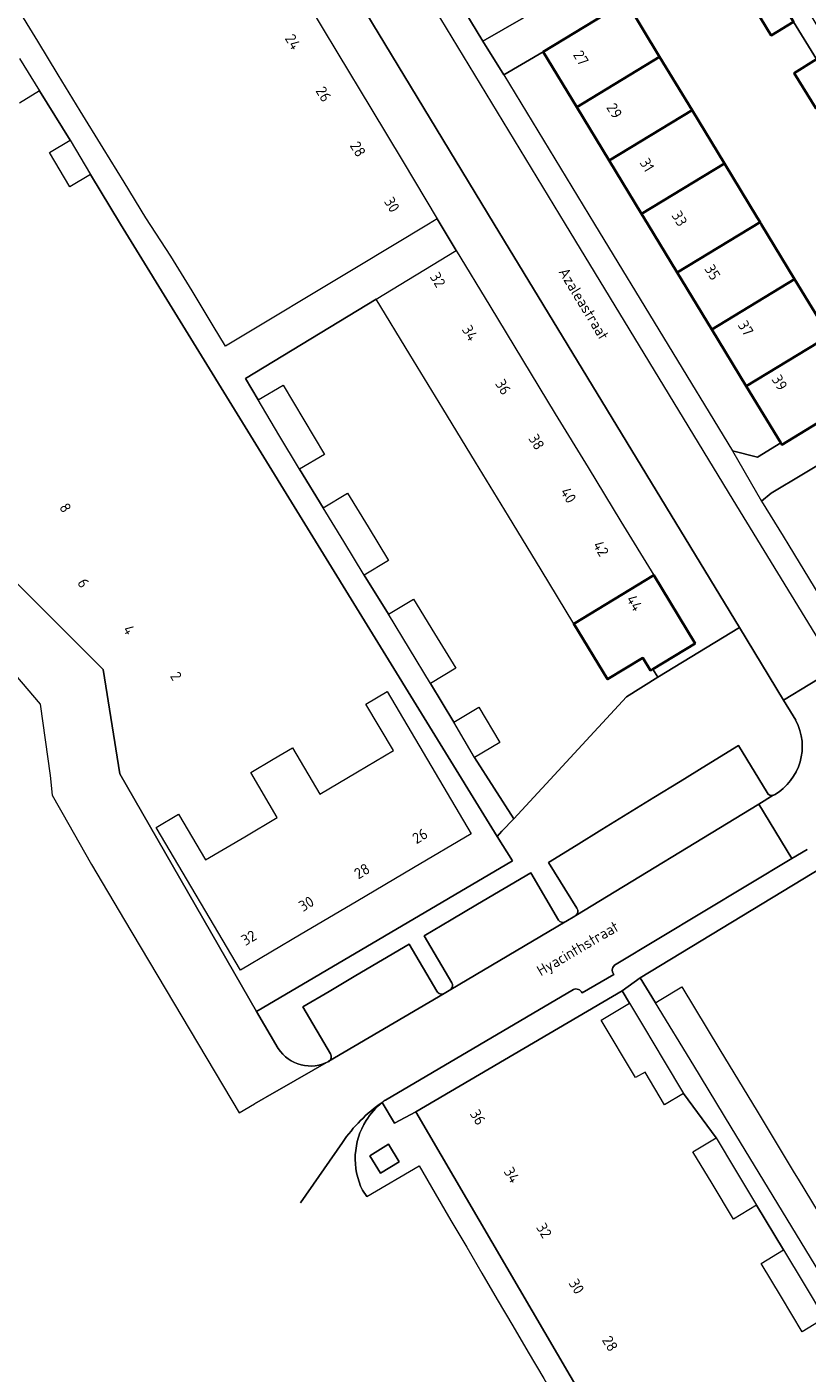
# Model space of a CAD drawing. Header units: metres. Extents: x 129909 to 134295, y 430065 to 433784.
# Tile 12 of 21: x 134040 to 134104, y 432905 to 433016. Entities that reach past the tile are written whole.
import ezdxf
from ezdxf.enums import TextEntityAlignment as Align

# ---------------------------------------------------------------- set-up
doc = ezdxf.new("R2010")
doc.units = ezdxf.units.M
for name, color, linetype, lineweight in [('B-XX-OG-BEBOUWING-GV', 7, 'Continuous', 35), ('B-XX-OG-BEBOUWING-T18', 10, 'Continuous', 18), ('B-XX-OG-TERREIN_CULTUURSCHEIDING-GV', 7, 'Continuous', 18), ('B-XX-OG-TOPOGRAFIE-T18', 10, 'Continuous', 18), ('B-XX-OG-WEG-GV', 7, 'Continuous', 18)]:
    doc.layers.add(name, color=color, linetype=linetype, lineweight=lineweight)
doc.styles.add('NLCS-ISO-M-T18', font='NLCS-ISO.ttf', dxfattribs={"height": 1.8})

msp = doc.modelspace()

# ---------------------------------------------------------------- linework, layer by layer
at = {"layer": 'B-XX-OG-BEBOUWING-GV', "color": 253}
for points in [[(134101.23, 433019.51), (134099.37, 433018.39), (134101.08, 433015.59), (134102.93, 433016.72)], [(134089.08, 433018.39), (134082.24, 433014.23), (134085.01, 433009.66), (134091.86, 433013.82)], [(134091.86, 433013.82), (134085.01, 433009.66), (134087.69, 433005.25), (134094.54, 433009.41)], [(134104.83, 433013.61), (134102.98, 433012.48), (134104.75, 433009.57), (134106.61, 433010.69)], [(134094.54, 433009.41), (134087.69, 433005.25), (134090.37, 433000.84), (134097.22, 433004.99)], [(134097.22, 433004.99), (134090.37, 433000.84), (134090.88, 433000), (134093.31, 432996.01), (134100.15, 433000.16), (134099.92, 433000.54)], [(134100.15, 433000.16), (134093.31, 432996.01), (134096.16, 432991.3), (134103.01, 432995.46), (134100.25, 433000)], [(134103.01, 432995.46), (134096.16, 432991.3), (134099.02, 432986.6), (134105.86, 432990.76)], [(134108.11, 432987.05), (134105.86, 432990.76), (134099.02, 432986.6), (134101.86, 432981.93), (134101.95, 432981.77), (134105.93, 432984.19), (134105.25, 432985.32)], [(134091.37, 432970.98), (134084.77, 432966.97), (134087.56, 432962.39), (134090.48, 432964.16), (134091.11, 432963.12), (134091.29, 432963.23), (134094.79, 432965.35)]]:
    msp.add_lwpolyline(points, close=True, dxfattribs=at)
at = {"layer": 'B-XX-OG-TERREIN_CULTUURSCHEIDING-GV', "color": 253}
for points in [[(134069.68, 433035), (134067.02, 433039.36), (134064.42, 433043.63), (134061.63, 433048.21), (134058.89, 433052.7), (134055.55, 433050.98), (134055.52, 433050.97), (134077.26, 433015.1), (134080.62, 433017.03), (134077.44, 433022.26), (134075.11, 433026.08), (134072.42, 433030.49)], [(134090.37, 433000.84), (134087.69, 433005.25), (134085.01, 433009.66), (134082.24, 433014.23), (134078.98, 433012.32), (134086.47, 433000), (134097.89, 432981.26), (134099.93, 432980.75), (134101.86, 432981.93), (134099.02, 432986.6), (134096.16, 432991.3), (134093.31, 432996.01), (134090.88, 433000)], [(134079.36, 432975.87), (134076.65, 432980.32), (134073.94, 432984.77), (134071.23, 432989.22), (134068.44, 432993.8), (134057.65, 432987.23), (134058.7, 432985.47), (134060.76, 432986.69), (134062.47, 432983.83), (134064.17, 432980.97), (134062.11, 432979.74), (134064.07, 432976.55), (134066.08, 432977.77), (134067.77, 432974.99), (134069.46, 432972.21), (134067.45, 432970.99), (134069.46, 432967.76), (134071.53, 432969.02), (134073.27, 432966.16), (134075.01, 432963.3), (134072.94, 432962.04), (134074.85, 432958.85), (134076.93, 432960.08), (134078.66, 432957.16), (134076.57, 432955.93), (134079.8, 432950.86), (134089.12, 432960.94), (134091.7, 432962.56), (134091.29, 432963.23), (134091.11, 432963.12), (134090.48, 432964.16), (134087.56, 432962.39), (134084.77, 432966.97), (134082.06, 432971.42)], [(134061.52, 432956.73), (134063.78, 432952.9), (134066.91, 432954.75), (134069.86, 432956.5), (134067.58, 432960.34), (134069.35, 432961.38), (134076.3, 432949.63), (134071.53, 432946.81), (134066.79, 432944.01), (134062.25, 432941.32), (134057.24, 432938.36), (134050.26, 432950.15), (134052.12, 432951.24), (134054.35, 432947.47), (134057.58, 432949.38), (134060.27, 432950.97), (134058.08, 432954.69), (134059.94, 432955.79)], [(134067.92, 432923.03), (134068.81, 432921.58), (134070.34, 432922.51), (134069.45, 432923.97)]]:
    msp.add_lwpolyline(points, close=True, dxfattribs=at)
for points in [[(134080.62, 433017.03), (134077.26, 433015.1), (134078.98, 433012.32), (134082.24, 433014.23), (134089.08, 433018.39)], [(134089.08, 433018.39), (134091.86, 433013.82), (134094.54, 433009.41), (134097.22, 433004.99), (134099.92, 433000.54), (134100.15, 433000.16), (134100.25, 433000), (134103.01, 432995.46), (134105.86, 432990.76)], [(134104.75, 433009.57), (134102.98, 433012.48), (134104.83, 433013.61), (134102.93, 433016.72), (134101.08, 433015.59), (134099.37, 433018.39)], [(134038.97, 433013.68), (134040.64, 433011), (134043.15, 433006.92), (134044.83, 433004.09), (134047.33, 433000), (134078.43, 432949.4), (134078.83, 432949.84), (134079.8, 432950.86), (134076.57, 432955.93), (134074.85, 432958.85), (134072.94, 432962.04), (134071.2, 432964.9), (134069.46, 432967.76), (134067.45, 432970.99), (134065.76, 432973.77), (134064.07, 432976.55), (134062.11, 432979.74), (134060.4, 432982.6), (134058.7, 432985.47), (134057.65, 432987.23), (134068.44, 432993.8), (134075.04, 432997.82), (134073.49, 433000.44), (134072.77, 433000), (134066.81, 432996.41), (134055.99, 432989.9), (134054.97, 432991.59), (134053.23, 432994.48), (134051.49, 432997.36), (134049.42, 433000.52), (134047.61, 433003.47), (134045.89, 433006.28), (134044, 433009.36), (134042.18, 433012.34), (134040.48, 433015.12), (134038.64, 433018.12)], [(134102.93, 433016.72), (134104.83, 433013.61), (134106.61, 433010.69), (134108.35, 433007.83), (134110.2, 433004.8), (134112.41, 433001.17), (134113.57, 432999.27), (134114.14, 432998.33), (134114.3, 432998.22), (134116.92, 432996.34), (134117.8, 432997.56), (134115.28, 432999.5), (134115.11, 432999.64), (134109.59, 433008.68), (134107.87, 433011.5), (134106.06, 433014.46), (134104.16, 433017.58)], [(134024.47, 432984.58), (134045.9, 432963.2), (134047.25, 432954.57), (134058.56, 432934.95), (134079.7, 432947.39), (134078.43, 432949.4), (134047.33, 433000), (134044.83, 433004.09), (134043.13, 433003.08), (134041.45, 433005.92), (134043.15, 433006.92), (134040.64, 433011), (134038.98, 433009.98)], [(134106.42, 432980.95), (134101.07, 432977.77), (134100.28, 432977.12), (134102.06, 432974.21), (134102.52, 432973.45), (134106.71, 432966.57)], [(134134.58, 432903.76), (134121.6, 432925.15), (134108.61, 432946.34), (134105.38, 432946.9), (134090.26, 432937.72), (134091.52, 432935.67), (134091.83, 432935.85), (134093.7, 432936.99), (134096.84, 432931.78), (134099.91, 432926.7), (134102.98, 432921.61), (134103.3, 432921.08), (134106.07, 432916.55), (134109.16, 432911.48), (134112.25, 432906.41), (134115.34, 432901.35)], [(134113.18, 432900.04), (134110.1, 432905.11), (134107.02, 432910.18), (134103.93, 432915.25), (134100.85, 432920.32), (134097.77, 432925.4), (134094.68, 432930.47), (134091.52, 432935.67), (134090.26, 432937.72), (134088.77, 432936.65), (134089.37, 432935.64), (134090.52, 432933.7), (134092.22, 432930.84), (134093.82, 432928.16), (134096.52, 432924.51), (134098.12, 432921.84), (134099.87, 432918.93), (134102.09, 432915.24), (134103.8, 432912.42), (134105.49, 432909.61), (134119.28, 432886.91)], [(134119.28, 432886.91), (134105.49, 432909.61), (134103.64, 432908.49), (134101.92, 432911.34), (134100.24, 432914.12), (134102.09, 432915.24), (134099.87, 432918.93), (134097.96, 432917.78), (134096.19, 432920.73), (134094.61, 432923.36), (134096.52, 432924.51), (134093.82, 432928.16), (134092.27, 432927.24), (134090.66, 432929.94), (134089.86, 432929.48), (134087.02, 432934.24), (134089.37, 432935.64), (134088.77, 432936.65), (134071.71, 432926.65), (134086.55, 432901.26)]]:
    msp.add_lwpolyline(points, dxfattribs=at)
at = {"layer": 'B-XX-OG-WEG-GV', "color": 253}
for points in [[(134078.98, 433012.32), (134077.26, 433015.1), (134055.52, 433050.97), (134055.55, 433050.98), (134053.96, 433053.56), (134040.52, 433075.86), (134041, 433077.84), (134038.01, 433076.02)], [(134062.69, 433018.38), (134065.27, 433014.1), (134068, 433009.57), (134070.66, 433005.14), (134073.49, 433000.44), (134075.04, 432997.82), (134077.82, 432993.24), (134080.53, 432988.78), (134083.24, 432984.33), (134085.95, 432979.88), (134088.66, 432975.43), (134091.37, 432970.98), (134094.79, 432965.35), (134091.29, 432963.23), (134091.7, 432962.56), (134098.45, 432966.66), (134078.2, 433000), (134067.59, 433017.49)], [(134060.35, 432931.89), (134058.56, 432934.95), (134047.25, 432954.57), (134045.9, 432963.2), (134024.47, 432984.58)], [(134105.93, 432984.19), (134101.95, 432981.77), (134101.86, 432981.93), (134099.93, 432980.75), (134097.89, 432981.26), (134100.28, 432977.12), (134101.07, 432977.77), (134106.42, 432980.95)], [(134098.45, 432966.66), (134091.7, 432962.56), (134089.12, 432960.94), (134079.8, 432950.86), (134078.83, 432949.84), (134078.43, 432949.4), (134079.7, 432947.39), (134058.56, 432934.95), (134060.35, 432931.89)], [(134103.11, 432959), (134102.88, 432959.37), (134102.09, 432960.66), (134098.45, 432966.66)], [(134037.55, 432964.02), (134040.68, 432960.33), (134041.51, 432954.43), (134041.66, 432952.82), (134042.24, 432951.79), (134042.47, 432951.42), (134044.92, 432947.08), (134047.65, 432942.49), (134057.13, 432926.58), (134058.39, 432927.32), (134060.02, 432928.25), (134060.45, 432928.5), (134064.54, 432930.84)], [(134107.06, 432962.3), (134106.44, 432963.32), (134102.09, 432960.66), (134102.88, 432959.37), (134103.11, 432959)], [(134100.74, 432953.04), (134098.36, 432956.92), (134095.73, 432955.3), (134093.55, 432953.95), (134091.39, 432952.62), (134089.23, 432951.29), (134087.09, 432949.97), (134084.95, 432948.66), (134082.68, 432947.26), (134085.02, 432943.47)], [(134085.02, 432943.47), (134082.68, 432947.26), (134084.95, 432948.66), (134087.09, 432949.97), (134089.23, 432951.29), (134091.39, 432952.62), (134093.55, 432953.95), (134095.73, 432955.3), (134098.36, 432956.92), (134100.74, 432953.04)], [(134101.33, 432952.85), (134101.3, 432952.83), (134101.28, 432952.82), (134101.25, 432952.81), (134100.05, 432952.07), (134102.78, 432947.58), (134104.04, 432948.34)], [(134100.05, 432952.07), (134101.25, 432952.81)], [(134101.25, 432952.81), (134101.28, 432952.82), (134101.3, 432952.83), (134101.33, 432952.85)], [(134088.13, 432938.76), (134102.78, 432947.58), (134100.05, 432952.07), (134084.94, 432942.87)], [(134084.94, 432942.87), (134100.05, 432952.07)], [(134104.04, 432948.34), (134102.78, 432947.58)], [(134102.78, 432947.58), (134088.13, 432938.76)], [(134084.73, 432936.75), (134069.2, 432927.63), (134069.18, 432927.62), (134069.16, 432927.61), (134069.15, 432927.59), (134069.13, 432927.58), (134069.11, 432927.57), (134069.1, 432927.56), (134069.08, 432927.55), (134069.06, 432927.54), (134069.05, 432927.52), (134069.03, 432927.51), (134069.02, 432927.5), (134069, 432927.48), (134068.98, 432927.47), (134068.97, 432927.46), (134068.95, 432927.45), (134068.94, 432927.43), (134069.95, 432925.71), (134071.71, 432926.65), (134088.77, 432936.65), (134090.26, 432937.72), (134105.38, 432946.9)], [(134074.69, 432937.32), (134072.4, 432941.19), (134074.64, 432942.52), (134076.81, 432943.8), (134079.01, 432945.1), (134081.21, 432946.4), (134083.51, 432942.5)], [(134083.51, 432942.5), (134081.21, 432946.4), (134079.01, 432945.1), (134076.81, 432943.8), (134074.64, 432942.52), (134072.4, 432941.19), (134074.69, 432937.32)], [(134084.86, 432942.82), (134084.11, 432942.37)], [(134084.11, 432942.37), (134084.86, 432942.82)], [(134084.06, 432942.34), (134074.61, 432936.77), (134074.06, 432936.43), (134064.54, 432930.84), (134060.45, 432928.5), (134060.02, 432928.25), (134058.39, 432927.32)], [(134074.61, 432936.77), (134084.06, 432942.34)], [(134073.46, 432936.63), (134071.17, 432940.51), (134068.95, 432939.2), (134066.76, 432937.91), (134064.55, 432936.61), (134062.38, 432935.34), (134064.67, 432931.46)], [(134064.67, 432931.46), (134062.38, 432935.34), (134064.55, 432936.61), (134066.76, 432937.91), (134068.95, 432939.2), (134071.17, 432940.51), (134073.46, 432936.63)], [(134085.46, 432936.48), (134088.07, 432938)], [(134088.07, 432938), (134085.46, 432936.48)], [(134064.54, 432930.84), (134074.06, 432936.43)], [(134068.94, 432927.43), (134068.95, 432927.45), (134068.97, 432927.46), (134068.98, 432927.47), (134069, 432927.48), (134069.02, 432927.5), (134069.03, 432927.51), (134069.05, 432927.52), (134069.06, 432927.54), (134069.08, 432927.55), (134069.1, 432927.56), (134069.11, 432927.57), (134069.13, 432927.58), (134069.15, 432927.59), (134069.16, 432927.61), (134069.18, 432927.62), (134069.2, 432927.63), (134084.73, 432936.75)], [(134074.06, 432936.43), (134074.61, 432936.77)], [(134071.71, 432926.65), (134069.95, 432925.71), (134068.94, 432927.43)], [(134067.31, 432920.18), (134067.67, 432919.66), (134071.98, 432922.19), (134073.31, 432919.92), (134074.62, 432917.68), (134075.92, 432915.47), (134077.18, 432913.32), (134078.44, 432911.16), (134079.73, 432908.97), (134081, 432906.8), (134082.28, 432904.61), (134083.56, 432902.42), (134084.83, 432900.26), (134086.55, 432901.26), (134071.71, 432926.65)], [(134065.67, 432924.13), (134062.2, 432919.14)], [(134062.2, 432919.14), (134065.67, 432924.13)], [(134067.67, 432919.66), (134067.31, 432920.18)]]:
    msp.add_lwpolyline(points, dxfattribs=at)
for points in [[(134084.07, 433000), (134071.9, 433020.08), (134067.59, 433017.49), (134078.2, 433000), (134098.45, 432966.66), (134102.09, 432960.66), (134106.44, 432963.32), (134097.94, 432977.23)], [(134067.92, 432923.03), (134069.45, 432923.97), (134070.34, 432922.51), (134068.81, 432921.58)]]:
    msp.add_lwpolyline(points, close=True, dxfattribs=at)
at = {"layer": 'B-XX-OG-WEG-GV', "color": 253, "extrusion": (0, 0, -1)}
for centre, radius, start, end in [((-134099.03, 432956.84), 4.61, 152.1683, 240.0126), ((-134101.11, 432953.18), 0.398, 249.0262, 338.816), ((-134084.7, 432943.17), 0.386, 231.7795, 245.8778), ((-134084.68, 432943.21), 0.429, 142.3115, 232.2664), ((-134083.87, 432942.72), 0.42, 243.4308, 328.46), ((-134083.92, 432942.64), 0.33, 234.8067, 245.23), ((-134088.49, 432938.35), 0.548, 321.0806, 48.4592), ((-134074.32, 432937.1), 0.435, 149.3533, 228.6886), ((-134073.85, 432936.81), 0.432, 240.7447, 334.6893), ((-134084.96, 432936.27), 0.538, 63.966, 157.0774), ((-134063.02, 432933.64), 3.2, 241.5428, 326.7609), ((-134064.28, 432931.21), 0.457, 147.5544, 235.0655), ((-134076.09, 432917.06), 12.6, 34.1527, 55.3937), ((-134072.62, 432922.82), 5.9, 31.7891, 51.3879), ((-134072.66, 432922.79), 5.95, 333.9549, 31.8762)]:
    msp.add_arc(centre, radius, start, end, dxfattribs=at)
at = {"layer": 'B-XX-OG-WEG-GV', "color": 253}
for centre, radius, start, end in [((134099.03, 432956.84), 4.61, 299.9874, 27.8317), ((134101.11, 432953.18), 0.398, 201.184, 290.9738), ((134084.7, 432943.17), 0.386, 294.1222, 308.2205), ((134084.68, 432943.21), 0.429, 307.7336, 37.6885), ((134083.87, 432942.72), 0.42, 211.54, 296.5692), ((134083.92, 432942.64), 0.33, 294.77, 305.1933), ((134088.49, 432938.35), 0.548, 131.5408, 218.9194), ((134074.32, 432937.1), 0.435, 311.3114, 30.6467), ((134073.85, 432936.81), 0.432, 205.3107, 299.2553), ((134084.96, 432936.27), 0.538, 22.9226, 116.034), ((134063.02, 432933.64), 3.2, 213.2391, 298.4572), ((134064.28, 432931.21), 0.457, 304.9345, 32.4456), ((134076.09, 432917.06), 12.6, 124.6063, 145.8473), ((134072.62, 432922.82), 5.9, 128.6121, 148.2109), ((134072.66, 432922.79), 5.95, 148.1238, 206.0451)]:
    msp.add_arc(centre, radius, start, end, dxfattribs=at)

# ---------------------------------------------------------------- texts
at = {"layer": 'B-XX-OG-BEBOUWING-T18', "style": 'NLCS-ISO-M-T18'}
for s, rotation, p in [('24', 301.3, (134060.86, 433015.35)), ('26', 301.3, (134063.4, 433011.02)), ('28', 301.3, (134066.23, 433006.49)), ('30', 301.3, (134069.05, 433001.88)), ('32', 301.3, (134072.84, 432995.66)), ('34', 301.3, (134075.48, 432991.3)), ('36', 301.3, (134078.23, 432986.83)), ('38', 301.3, (134080.98, 432982.3)), ('40', 301.3, (134083.62, 432977.89)), ('8', 301.3, (134042.21, 432976.6)), ('42', 301.3, (134086.31, 432973.48)), ('6', 301.3, (134043.71, 432970.37)), ('44', 301.3, (134089.07, 432969.01)), ('4', 301.3, (134047.48, 432966.52)), ('2', 301.3, (134051.37, 432962.67)), ('26', 31.1, (134071.77, 432948.75)), ('28', 31.1, (134066.97, 432945.84)), ('30', 31.1, (134062.39, 432943.15)), ('32', 31.1, (134057.64, 432940.34)), ('36', 301.3, (134076.14, 432926.5)), ('34', 301.3, (134078.94, 432921.73)), ('32', 301.3, (134081.62, 432917.12)), ('30', 301.3, (134084.3, 432912.51)), ('28', 301.3, (134087.06, 432907.8))]:
    msp.add_text(s, height=0.9, rotation=rotation, dxfattribs=at).set_placement(p)
for s, p in [('27', (134085.36, 433013.73)), ('29', (134088.12, 433009.36)), ('31', (134090.82, 433004.88)), ('33', (134093.5, 433000.45)), ('35', (134096.23, 432996.02)), ('37', (134098.97, 432991.39)), ('39', (134101.77, 432986.9))]:
    msp.add_text(s, height=0.9, rotation=301.3, dxfattribs=at).set_placement(p, align=Align.MIDDLE_CENTER)
at = {"layer": 'B-XX-OG-TOPOGRAFIE-T18', "style": 'NLCS-ISO-M-T18'}
for s, rotation, p in [('Azaleastraat', 301.2, (134085.6, 432993.42)), ('Hyacinthstraat', 30.5, (134085.09, 432940.15))]:
    msp.add_text(s, height=0.9, rotation=rotation, dxfattribs=at).set_placement(p, align=Align.MIDDLE_CENTER)

doc.saveas('drawing.dxf')
